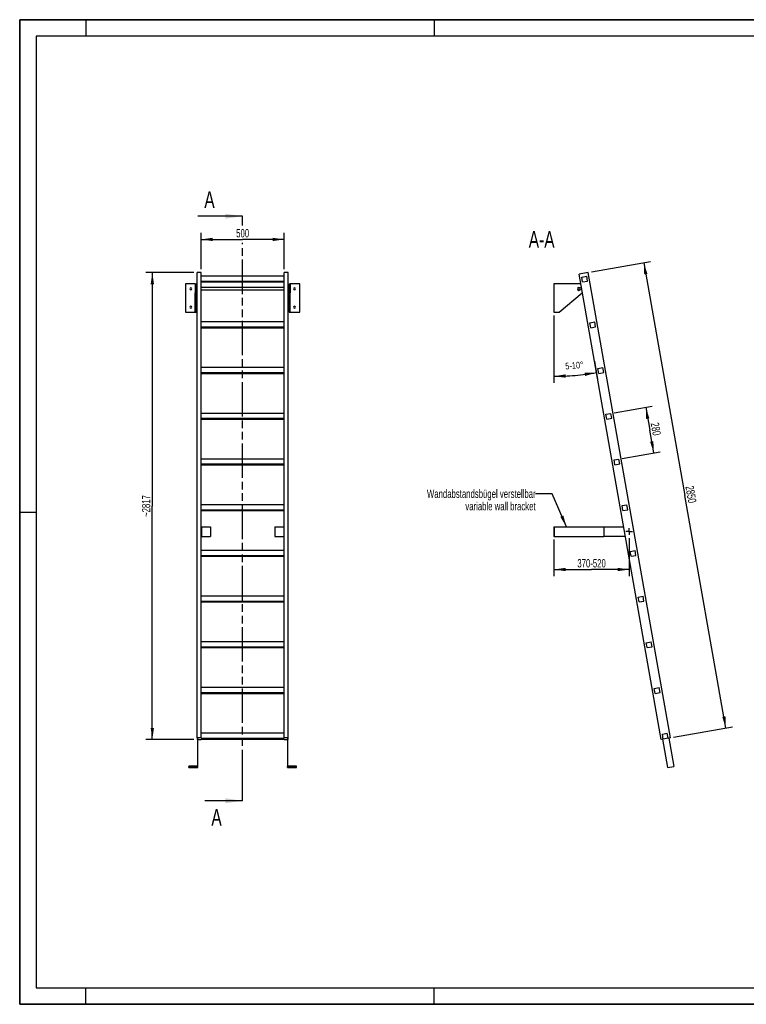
# Model space of a CAD drawing. Header units: millimetres. Extents: x 0 to 8400, y 0 to 5940.
# Tile 1 of 2: x 0 to 4384, y 0 to 5940. Entities that reach past the tile are written whole.
import ezdxf

# ---------------------------------------------------------------- set-up
doc = ezdxf.new("R2010")
doc.units = ezdxf.units.MM
doc.header["$LTSCALE"] = 462
doc.linetypes.add('CENTER', pattern=[0.6, 0.375, -0.075, 0.075, -0.075])
doc.linetypes.add('PHANTOM', pattern=[0.8, 0.45, -0.05, 0.1, -0.05, 0.1, -0.05])
doc.layers.get('0').update_dxf_attribs({"linetype": 'CONTINUOUS'})
for name, color, linetype in [('005_AXIS', 7, 'CONTINUOUS'), ('050_DIMENSIONING', 7, 'CONTINUOUS'), ('053_NOTES', 7, 'CONTINUOUS'), ('HATCHING_BL0', 7, 'CONTINUOUS')]:
    doc.layers.add(name, color=color, linetype=linetype)
doc.styles.get("Standard").update_dxf_attribs({"font": 'txt', "width": 0.7})
doc.dimstyles.new('DIMSTYLE_1', dxfattribs={"dimtxt": 50, "dimasz": 70, "dimexe": 2, "dimexo": 1, "dimtad": 1, "dimdec": 1, "dimtxsty": 'STANDARD', "dimblk": '_FILLED', "dimblk1": '_FILLED', "dimblk2": '_FILLED', "dimcen": 0.09, "dimazin": 2, "dimtp": 0.8, "dimtm": 0.8, "dimtfac": 1, "dimtdec": 1, "dimtofl": 0, "dimtmove": 0, "dimatfit": 3, "dimldrblk": '_FILLED', "dimfxl": 1, "dimtolj": 1, "dimarcsym": 0})
doc.dimstyles.new('DIMSTYLE_2', dxfattribs={"dimtxt": 40, "dimasz": 70, "dimexe": 2, "dimexo": 1, "dimgap": 2, "dimtad": 1, "dimdec": 1, "dimtxsty": 'STANDARD', "dimblk": '_FILLED', "dimblk1": '_FILLED', "dimblk2": '_FILLED', "dimcen": 0.09, "dimazin": 2, "dimtp": 0.5, "dimtm": 0.5, "dimtfac": 1, "dimtdec": 1, "dimtofl": 0, "dimtmove": 0, "dimatfit": 3, "dimldrblk": '_FILLED', "dimfxl": 1, "dimtolj": 1, "dimarcsym": 0})
doc.dimstyles.new('DIMSTYLE_3', dxfattribs={"dimtxt": 50, "dimasz": 70, "dimexe": 2, "dimexo": 1, "dimtad": 1, "dimdec": 0, "dimtxsty": 'STANDARD', "dimblk": '_FILLED', "dimblk1": '_FILLED', "dimblk2": '_FILLED', "dimcen": 0.09, "dimazin": 2, "dimtp": 2, "dimtm": 2, "dimtfac": 1, "dimtdec": 0, "dimtofl": 0, "dimtmove": 0, "dimatfit": 3, "dimldrblk": '_FILLED', "dimfxl": 1, "dimtolj": 1, "dimarcsym": 0})
doc.dimstyles.new('DIMSTYLE_4', dxfattribs={"dimtxt": 50, "dimasz": 70, "dimexe": 2, "dimexo": 1, "dimtad": 1, "dimtxsty": 'STANDARD', "dimblk": '_FILLED', "dimblk1": '_FILLED', "dimblk2": '_FILLED', "dimcen": 0.09, "dimazin": 2, "dimtp": 0.8, "dimtm": 0.8, "dimtfac": 1, "dimtofl": 0, "dimtmove": 0, "dimatfit": 3, "dimldrblk": '_FILLED', "dimfxl": 1, "dimtolj": 1, "dimarcsym": 0})
doc.dimstyles.new('DIMSTYLE_5', dxfattribs={"dimtxt": 50, "dimasz": 70, "dimexe": 2, "dimexo": 1, "dimtad": 1, "dimtxsty": 'STANDARD', "dimblk": '_FILLED', "dimblk1": '_FILLED', "dimblk2": '_FILLED', "dimcen": 0.09, "dimazin": 2, "dimtp": 0.5, "dimtm": 0.5, "dimtfac": 1, "dimtofl": 0, "dimtmove": 0, "dimatfit": 3, "dimldrblk": '_FILLED', "dimfxl": 1, "dimtolj": 1, "dimarcsym": 0})
doc.dimstyles.get("Standard").update_dxf_attribs({"dimtxt": 50, "dimasz": 70, "dimexe": 2, "dimexo": 1, "dimtad": 1, "dimtxsty": 'STANDARD', "dimblk": '_FILLED', "dimblk1": '_FILLED', "dimblk2": '_FILLED', "dimcen": 0.09, "dimazin": 2, "dimtol": 1, "dimtp": 0.01, "dimtm": 0.01, "dimtfac": 1, "dimtofl": 0, "dimtmove": 0, "dimatfit": 3, "dimldrblk": '_FILLED', "dimfxl": 1, "dimtolj": 1, "dimarcsym": 0})

# ---------------------------------------------------------------- blocks, each defined once
blk = doc.blocks.new('_FILLED')
at = {"color": 0, "linetype": 'BYBLOCK'}
blk.add_solid([(0, 0), (-1, 0.143), (-1, -0.143)], dxfattribs=at)
blk = doc.blocks.new('*D0')
at = {"layer": '050_DIMENSIONING', "color": 2, "linetype": 'CONTINUOUS'}
for p, q in [((1095.2, 4434.4), (1095.2, 4654.4)), ((1595.2, 4434.4), (1595.2, 4654.4)), ((1095.2, 4614.4), (1345.2, 4614.4)), ((1595.2, 4614.4), (1345.2, 4614.4))]:
    blk.add_line(p, q, dxfattribs=at)
at = {"layer": '050_DIMENSIONING', "color": 2, "linetype": 'CONTINUOUS', "xscale": 70, "yscale": 70, "zscale": 70, "rotation": 180}
blk.add_blockref('_FILLED', (1095.2, 4614.4), dxfattribs=at)
at = {"layer": '050_DIMENSIONING', "color": 2, "linetype": 'CONTINUOUS', "xscale": 70, "yscale": 70, "zscale": 70}
blk.add_blockref('_FILLED', (1595.2, 4614.4), dxfattribs=at)
at = {"layer": '050_DIMENSIONING', "color": 2, "linetype": 'CONTINUOUS', "insert": (1345.2, 4676.9), "char_height": 50, "width": 171.429, "attachment_point": 2, "line_spacing_factor": 0.9}
blk.add_mtext('500', dxfattribs=at)
blk = doc.blocks.new('*D1')
at = {"layer": '050_DIMENSIONING', "color": 2, "linetype": 'CONTINUOUS'}
for p, q in [((3223.3, 4156.1), (3223.3, 3748.7)), ((3467.1, 3879.2), (3486, 3771.7))]:
    blk.add_line(p, q, dxfattribs=at)
for start, end in [(275, 280), (270, 275)]:
    blk.add_arc((3223.3, 5261.7), 1473, start, end, dxfattribs=at)
for points in [[(3411.3, 3790.7), (3479, 3811.1), (3408.3, 3810.5)], [(3293, 3800.4), (3223.3, 3788.7), (3293.5, 3780.4)]]:
    blk.add_solid(points, dxfattribs=at)
at = {"layer": '050_DIMENSIONING', "color": 2, "linetype": 'CONTINUOUS', "insert": (3344.7, 3874), "char_height": 40, "width": 207.143, "attachment_point": 2, "rotation": 5, "line_spacing_factor": 0.9}
blk.add_mtext('5-10\\fgdt;{\\W1.0;{\\fgdt;~}}', dxfattribs=at)
blk = doc.blocks.new('*D2')
at = {"layer": '050_DIMENSIONING', "color": 2, "linetype": 'CONTINUOUS'}
for p, q in [((1050.2, 4414.4), (760.2, 4414.4)), ((800.2, 4414.4), (800.2, 3006.1)), ((800.2, 1597.8), (800.2, 3006.1)), ((1050.2, 1597.8), (760.2, 1597.8))]:
    blk.add_line(p, q, dxfattribs=at)
at = {"layer": '050_DIMENSIONING', "color": 2, "linetype": 'CONTINUOUS', "xscale": 70, "yscale": 70, "zscale": 70}
for p, rotation in [((800.2, 4414.4), 90), ((800.2, 1597.8), 270)]:
    blk.add_blockref('_FILLED', p, dxfattribs=dict(at, rotation=rotation))
at = {"layer": '050_DIMENSIONING', "color": 2, "linetype": 'CONTINUOUS', "insert": (737.7, 3006.1), "char_height": 50, "width": 278.571, "attachment_point": 2, "rotation": 90, "line_spacing_factor": 0.9}
blk.add_mtext('~2817', dxfattribs=at)
blk = doc.blocks.new('*D3')
at = {"layer": '050_DIMENSIONING', "color": 2, "linetype": 'CONTINUOUS'}
for p, q in [((3223.3, 2803.1), (3223.3, 2635.6)), ((3677.2, 2811.6), (3677.2, 2635.6)), ((3223.3, 2635.6), (3223.3, 2583.1)), ((3223.3, 2623.1), (3450.2, 2623.1)), ((3677.2, 2623.1), (3450.2, 2623.1)), ((3677.2, 2635.6), (3677.2, 2583.1))]:
    blk.add_line(p, q, dxfattribs=at)
at = {"layer": '050_DIMENSIONING', "color": 2, "linetype": 'CONTINUOUS', "xscale": 70, "yscale": 70, "zscale": 70, "rotation": 180}
blk.add_blockref('_FILLED', (3223.3, 2623.1), dxfattribs=at)
at = {"layer": '050_DIMENSIONING', "color": 2, "linetype": 'CONTINUOUS', "xscale": 70, "yscale": 70, "zscale": 70}
blk.add_blockref('_FILLED', (3677.2, 2623.1), dxfattribs=at)
at = {"layer": '050_DIMENSIONING', "color": 2, "linetype": 'CONTINUOUS', "insert": (3450.2, 2685.6), "char_height": 50, "width": 396.429, "attachment_point": 2, "line_spacing_factor": 0.9}
blk.add_mtext('370-520\\P ', dxfattribs=at)
blk = doc.blocks.new('*D4')
at = {"layer": '050_DIMENSIONING', "color": 2, "linetype": 'CONTINUOUS'}
for p, q in [((3450.3, 4417.9), (3804.8, 4480.4)), ((3765.4, 4473.4), (4012.8, 3070.1)), ((4260.3, 1666.7), (4012.8, 3070.1)), ((3945.1, 1611.2), (4299.7, 1673.7))]:
    blk.add_line(p, q, dxfattribs=at)
at = {"layer": '050_DIMENSIONING', "color": 2, "linetype": 'CONTINUOUS', "xscale": 70, "yscale": 70, "zscale": 70}
for p, rotation in [((3765.4, 4473.4), 100), ((4260.3, 1666.7), 280)]:
    blk.add_blockref('_FILLED', p, dxfattribs=dict(at, rotation=rotation))
at = {"layer": '050_DIMENSIONING', "color": 2, "linetype": 'CONTINUOUS', "insert": (4074.4, 3080.9), "char_height": 50, "width": 230.357, "attachment_point": 2, "rotation": 280, "line_spacing_factor": 0.9}
blk.add_mtext('2850', dxfattribs=at)
blk = doc.blocks.new('*D5')
at = {"layer": '050_DIMENSIONING', "color": 2, "linetype": 'CONTINUOUS'}
for p, q in [((3586.3, 3568.6), (3816.2, 3609.1)), ((3776.9, 3602.2), (3801.2, 3464.3)), ((3825.5, 3326.4), (3801.2, 3464.3)), ((3634.9, 3292.8), (3864.9, 3333.4))]:
    blk.add_line(p, q, dxfattribs=at)
at = {"layer": '050_DIMENSIONING', "color": 2, "linetype": 'CONTINUOUS', "xscale": 70, "yscale": 70, "zscale": 70}
for p, rotation in [((3776.9, 3602.2), 100), ((3825.5, 3326.4), 280)]:
    blk.add_blockref('_FILLED', p, dxfattribs=dict(at, rotation=rotation))
at = {"layer": '050_DIMENSIONING', "color": 2, "linetype": 'CONTINUOUS', "insert": (3862.7, 3475.2), "char_height": 50, "width": 176.786, "attachment_point": 2, "rotation": 280, "line_spacing_factor": 0.9}
blk.add_mtext('280', dxfattribs=at)
blk = doc.blocks.new('XSEC_FILLED')
at = {"color": 0, "linetype": 'BYBLOCK'}
blk.add_solid([(0, 0), (-1, 0.143), (-1, -0.143)], dxfattribs=at)
blk = doc.blocks.new('HATCHING_BL0', base_point=(1209.9, 2991.1))
at = {"layer": 'HATCHING_BL0', "color": 7, "linetype": 'PHANTOM'}
for p, q in [((1345.2, 4697.6), (1345.2, 4754.4)), ((1345.2, 1327.9), (1345.2, 4593.8)), ((1345.2, 1227.9), (1345.2, 1327.9))]:
    blk.add_line(p, q, dxfattribs=at)
at = {"layer": 'HATCHING_BL0', "color": 7, "linetype": 'CONTINUOUS', "char_height": 100, "width": 128.571, "attachment_point": 1, "line_spacing_factor": 0.9}
for insert in [(1113.9, 4904.4), (1156.3, 1177.9)]:
    blk.add_mtext('A', dxfattribs=dict(at, insert=insert))
at = {"layer": 'HATCHING_BL0', "color": 7, "linetype": 'CONTINUOUS'}
for points in [[(1345.2, 4754.4), (1074.6, 4754.4)], [(1345.2, 1227.9), (1117.1, 1227.9)]]:
    blk.add_leader(points, dimstyle='STANDARD', override={"dimasz": 105, "dimtad": 0, "dimldrblk": 'XSEC_FILLED'}, dxfattribs=at)

msp = doc.modelspace()

# ---------------------------------------------------------------- hatches: boundary and pattern name
at = {"linetype": 'CONTINUOUS'}
h = msp.add_hatch(dxfattribs=at)
h.set_pattern_fill('ANSI31', color=2, angle=90, style=0, pattern_type=2)
h.set_pattern_definition([(135, (3223.26, 4261.12), (-239.875, -239.875), [])])
edge = h.paths.add_edge_path()
edge.add_line((3912.157, 1605.341), (3882.612, 1600.132))
edge.add_line((3882.612, 1600.132), (3877.403, 1629.676))
edge.add_line((3877.403, 1629.676), (3906.947, 1634.886))
edge.add_line((3912.157, 1605.341), (3906.947, 1634.886))
edge = h.paths.add_edge_path()
edge.add_line((3396.397, 4357.594), (3391.188, 4387.138))
edge.add_line((3391.188, 4387.138), (3420.732, 4392.347))
edge.add_line((3425.942, 4362.803), (3420.732, 4392.347))
edge.add_line((3396.397, 4357.594), (3425.942, 4362.803))
edge = h.paths.add_edge_path()
edge.add_line((3445.019, 4081.848), (3439.809, 4111.392))
edge.add_line((3439.809, 4111.392), (3469.354, 4116.601))
edge.add_line((3474.563, 4087.057), (3469.354, 4116.601))
edge.add_line((3445.019, 4081.848), (3474.563, 4087.057))
edge = h.paths.add_edge_path()
edge.add_line((3493.64, 3806.101), (3488.431, 3835.646))
edge.add_line((3488.431, 3835.646), (3517.975, 3840.855))
edge.add_line((3523.185, 3811.311), (3517.975, 3840.855))
edge.add_line((3493.64, 3806.101), (3523.185, 3811.311))
edge = h.paths.add_edge_path()
edge.add_line((3542.262, 3530.355), (3537.052, 3559.899))
edge.add_line((3537.052, 3559.899), (3566.597, 3565.109))
edge.add_line((3571.806, 3535.565), (3566.597, 3565.109))
edge.add_line((3542.262, 3530.355), (3571.806, 3535.565))
edge = h.paths.add_edge_path()
edge.add_line((3590.883, 3254.609), (3585.674, 3284.153))
edge.add_line((3585.674, 3284.153), (3615.218, 3289.363))
edge.add_line((3620.428, 3259.818), (3615.218, 3289.363))
edge.add_line((3590.883, 3254.609), (3620.428, 3259.818))
edge = h.paths.add_edge_path()
edge.add_line((3639.505, 2978.863), (3634.295, 3008.407))
edge.add_line((3634.295, 3008.407), (3663.84, 3013.617))
edge.add_line((3669.049, 2984.072), (3663.84, 3013.617))
edge.add_line((3639.505, 2978.863), (3669.049, 2984.072))
edge = h.paths.add_edge_path()
edge.add_line((3688.126, 2703.117), (3682.917, 2732.661))
edge.add_line((3682.917, 2732.661), (3712.461, 2737.87))
edge.add_line((3717.671, 2708.326), (3712.461, 2737.87))
edge.add_line((3688.126, 2703.117), (3717.671, 2708.326))
edge = h.paths.add_edge_path()
edge.add_line((3736.748, 2427.37), (3731.538, 2456.915))
edge.add_line((3731.538, 2456.915), (3761.083, 2462.124))
edge.add_line((3766.292, 2432.58), (3761.083, 2462.124))
edge.add_line((3736.748, 2427.37), (3766.292, 2432.58))
edge = h.paths.add_edge_path()
edge.add_line((3785.369, 2151.624), (3780.16, 2181.169))
edge.add_line((3780.16, 2181.169), (3809.704, 2186.378))
edge.add_line((3814.914, 2156.834), (3809.704, 2186.378))
edge.add_line((3785.369, 2151.624), (3814.914, 2156.834))
edge = h.paths.add_edge_path()
edge.add_line((3833.991, 1875.878), (3828.781, 1905.422))
edge.add_line((3828.781, 1905.422), (3858.326, 1910.632))
edge.add_line((3863.535, 1881.088), (3858.326, 1910.632))
edge.add_line((3833.991, 1875.878), (3863.535, 1881.088))
edge = h.paths.add_edge_path()
edge.add_arc((3374.263, 4316.12), 7.5, 0, 180)
edge.add_arc((3374.263, 4316.12), 7.5, -180, 0)

# ---------------------------------------------------------------- linework, layer by layer
at = {"color": 7, "linetype": 'CONTINUOUS'}
for p, q in [((0, 5940), (8400, 5940)), ((0, 0), (0, 5940)), ((1095.154, 4414.388), (1070.154, 4414.388)), ((1070.154, 4402.195), (1070.154, 4414.388)), ((1070.154, 4318.458), (1070.154, 4402.195)), ((1095.154, 4116.601), (1095.154, 4414.388)), ((1620.154, 4414.388), (1595.154, 4414.388)), ((1595.154, 4116.601), (1595.154, 4414.388)), ((1620.154, 1607.686), (1620.154, 4414.388)), ((3430.554, 4414.388), (3374.42, 4404.49)), ((3869.317, 1597.788), (3374.42, 4404.49)), ((3925.451, 1607.686), (3430.554, 4414.388)), ((1059.154, 4346.12), (1000.154, 4346.12)), ((1059.154, 4346.12), (1059.154, 4325.37)), ((1059.154, 4346.12), (1065.154, 4346.12)), ((1065.154, 4346.12), (1065.154, 4325.37)), ((1595.154, 4392.347), (1095.154, 4392.347)), ((1095.154, 4362.803), (1595.154, 4362.803)), ((1095.154, 4357.594), (1595.154, 4357.594)), ((1625.154, 4346.12), (1625.154, 4325.37)), ((1625.154, 4346.12), (1631.154, 4346.12)), ((1631.154, 4346.12), (1631.154, 4325.37)), ((1690.154, 4346.12), (1631.154, 4346.12)), ((3374.263, 4346.12), (3223.263, 4346.12)), ((3391.188, 4387.138), (3420.732, 4392.347)), ((3396.397, 4357.594), (3391.188, 4387.138)), ((3396.397, 4357.594), (3425.942, 4362.803)), ((3425.942, 4362.803), (3420.732, 4392.347)), ((1059.154, 4325.37), (1059.154, 4323.62)), ((1059.154, 4323.62), (1059.154, 4316.12)), ((1059.154, 4316.12), (1059.154, 4308.62)), ((1059.154, 4308.62), (1059.154, 4306.87)), ((1059.154, 4306.87), (1059.154, 4293.193)), ((1059.154, 4176.12), (1059.154, 4293.193)), ((1065.154, 4325.37), (1065.154, 4316.12)), ((1065.154, 4316.12), (1065.154, 4306.87)), ((1065.154, 4306.87), (1065.154, 4293.193)), ((1065.154, 4176.12), (1065.154, 4293.193)), ((1070.154, 4302.148), (1070.154, 4318.458)), ((1070.154, 4301.406), (1070.154, 4302.148)), ((1070.154, 4298.493), (1070.154, 4301.406)), ((1070.154, 4295.02), (1070.154, 4298.493)), ((1070.154, 4288.35), (1070.154, 4295.02)), ((1070.154, 4283.952), (1070.154, 4288.35)), ((1070.154, 4281.233), (1070.154, 4283.952)), ((1070.154, 4279.754), (1070.154, 4281.233)), ((1070.154, 4264.322), (1070.154, 4279.754)), ((1625.154, 4325.37), (1625.154, 4316.12)), ((1625.154, 4316.12), (1625.154, 4306.87)), ((1625.154, 4306.87), (1625.154, 4293.193)), ((1625.154, 4176.12), (1625.154, 4293.193)), ((1631.154, 4325.37), (1631.154, 4323.62)), ((1631.154, 4323.62), (1631.154, 4316.12)), ((1631.154, 4316.12), (1631.154, 4308.62)), ((1631.154, 4308.62), (1631.154, 4306.87)), ((1631.154, 4306.87), (1631.154, 4293.193)), ((1631.154, 4176.12), (1631.154, 4293.193)), ((3254.88, 4176.12), (3393.611, 4293.193)), ((1070.154, 4259.113), (1070.154, 4264.322)), ((1070.154, 1607.686), (1070.154, 4259.113)), ((1000.154, 4176.12), (1059.154, 4176.12)), ((1059.154, 4176.12), (1065.154, 4176.12)), ((1625.154, 4176.12), (1631.154, 4176.12)), ((1631.154, 4176.12), (1690.154, 4176.12)), ((3223.263, 4176.12), (3254.88, 4176.12)), ((1095.154, 4087.057), (1095.154, 4116.601)), ((1595.154, 4116.601), (1095.154, 4116.601)), ((1595.154, 4087.057), (1595.154, 4116.601)), ((3439.809, 4111.392), (3469.354, 4116.601)), ((3445.019, 4081.848), (3439.809, 4111.392)), ((3474.563, 4087.057), (3469.354, 4116.601)), ((1095.154, 4081.848), (1095.154, 4087.057)), ((1095.154, 4087.057), (1595.154, 4087.057)), ((1095.154, 3840.855), (1095.154, 4081.848)), ((1095.154, 4081.848), (1595.154, 4081.848)), ((1595.154, 4081.848), (1595.154, 4087.057)), ((1595.154, 3840.855), (1595.154, 4081.848)), ((3445.019, 4081.848), (3474.563, 4087.057)), ((1095.154, 3811.311), (1095.154, 3840.855)), ((1595.154, 3840.855), (1095.154, 3840.855)), ((1095.154, 3806.101), (1095.154, 3811.311)), ((1095.154, 3811.311), (1595.154, 3811.311)), ((1095.154, 3565.109), (1095.154, 3806.101)), ((1095.154, 3806.101), (1595.154, 3806.101)), ((1595.154, 3811.311), (1595.154, 3840.855)), ((1595.154, 3806.101), (1595.154, 3811.311)), ((1595.154, 3565.109), (1595.154, 3806.101)), ((3488.431, 3835.646), (3517.975, 3840.855)), ((3493.64, 3806.101), (3488.431, 3835.646)), ((3493.64, 3806.101), (3523.185, 3811.311)), ((3523.185, 3811.311), (3517.975, 3840.855)), ((1095.154, 3535.565), (1095.154, 3565.109)), ((1595.154, 3565.109), (1095.154, 3565.109)), ((1595.154, 3535.565), (1595.154, 3565.109)), ((3537.052, 3559.899), (3566.597, 3565.109)), ((3571.806, 3535.565), (3566.597, 3565.109)), ((1095.154, 3530.355), (1095.154, 3535.565)), ((1095.154, 3535.565), (1595.154, 3535.565)), ((1095.154, 3289.363), (1095.154, 3530.355)), ((1095.154, 3530.355), (1595.154, 3530.355)), ((1595.154, 3530.355), (1595.154, 3535.565)), ((1595.154, 3289.363), (1595.154, 3530.355)), ((3542.262, 3530.355), (3537.052, 3559.899)), ((3542.262, 3530.355), (3571.806, 3535.565)), ((1095.154, 3259.818), (1095.154, 3289.363)), ((1595.154, 3289.363), (1095.154, 3289.363)), ((1595.154, 3259.818), (1595.154, 3289.363)), ((3585.674, 3284.153), (3615.218, 3289.363)), ((3590.883, 3254.609), (3585.674, 3284.153)), ((3620.428, 3259.818), (3615.218, 3289.363)), ((1095.154, 3254.609), (1095.154, 3259.818)), ((1095.154, 3259.818), (1595.154, 3259.818)), ((1095.154, 3013.617), (1095.154, 3254.609)), ((1095.154, 3254.609), (1595.154, 3254.609)), ((1595.154, 3254.609), (1595.154, 3259.818)), ((1595.154, 3013.617), (1595.154, 3254.609)), ((3590.883, 3254.609), (3620.428, 3259.818)), ((1095.154, 2984.072), (1095.154, 3013.617)), ((1595.154, 3013.617), (1095.154, 3013.617)), ((1095.154, 2978.863), (1095.154, 2984.072)), ((1095.154, 2984.072), (1595.154, 2984.072)), ((1095.154, 2880.093), (1095.154, 2978.863)), ((1095.154, 2978.863), (1595.154, 2978.863)), ((1595.154, 2984.072), (1595.154, 3013.617)), ((1595.154, 2978.863), (1595.154, 2984.072)), ((1595.154, 2880.093), (1595.154, 2978.863)), ((3634.295, 3008.407), (3663.84, 3013.617)), ((3639.505, 2978.863), (3634.295, 3008.407)), ((3639.505, 2978.863), (3669.049, 2984.072)), ((3669.049, 2984.072), (3663.84, 3013.617)), ((1095.154, 2823.093), (1095.154, 2880.093)), ((1095.154, 2880.093), (1097.154, 2880.093)), ((1097.154, 2880.093), (1097.154, 2823.093)), ((1097.154, 2880.093), (1150.154, 2880.093)), ((1150.154, 2880.093), (1150.154, 2823.093)), ((1540.154, 2880.093), (1540.154, 2823.093)), ((1540.154, 2880.093), (1593.154, 2880.093)), ((1593.154, 2880.093), (1593.154, 2823.093)), ((1593.154, 2880.093), (1595.154, 2880.093)), ((1595.154, 2823.093), (1595.154, 2880.093)), ((3223.263, 2880.093), (3223.263, 2823.093)), ((3223.263, 2880.093), (3225.263, 2880.093)), ((3225.263, 2880.093), (3225.263, 2823.093)), ((3225.263, 2880.093), (3523.263, 2880.093)), ((3523.263, 2880.093), (3523.263, 2823.093)), ((3523.263, 2880.093), (3643.212, 2880.093)), ((1095.154, 2737.87), (1095.154, 2823.093)), ((1095.154, 2823.093), (1097.154, 2823.093)), ((1097.154, 2823.093), (1150.154, 2823.093)), ((1540.154, 2823.093), (1593.154, 2823.093)), ((1593.154, 2823.093), (1595.154, 2823.093)), ((1595.154, 2737.87), (1595.154, 2823.093)), ((3223.263, 2823.093), (3225.263, 2823.093)), ((3225.263, 2823.093), (3523.263, 2823.093)), ((3653.263, 2823.093), (3523.263, 2823.093)), ((1095.154, 2708.326), (1095.154, 2737.87)), ((1595.154, 2737.87), (1095.154, 2737.87)), ((1595.154, 2708.326), (1595.154, 2737.87)), ((3682.917, 2732.661), (3712.461, 2737.87)), ((3688.126, 2703.117), (3682.917, 2732.661)), ((3717.671, 2708.326), (3712.461, 2737.87)), ((1095.154, 2703.117), (1095.154, 2708.326)), ((1095.154, 2708.326), (1595.154, 2708.326)), ((1095.154, 2462.124), (1095.154, 2703.117)), ((1095.154, 2703.117), (1595.154, 2703.117)), ((1595.154, 2703.117), (1595.154, 2708.326)), ((1595.154, 2462.124), (1595.154, 2703.117)), ((3688.126, 2703.117), (3717.671, 2708.326)), ((1095.154, 2432.58), (1095.154, 2462.124)), ((1595.154, 2462.124), (1095.154, 2462.124)), ((1595.154, 2432.58), (1595.154, 2462.124)), ((3731.538, 2456.915), (3761.083, 2462.124)), ((3736.748, 2427.37), (3731.538, 2456.915)), ((3766.292, 2432.58), (3761.083, 2462.124)), ((1095.154, 2427.37), (1095.154, 2432.58)), ((1095.154, 2432.58), (1595.154, 2432.58)), ((1095.154, 2186.378), (1095.154, 2427.37)), ((1095.154, 2427.37), (1595.154, 2427.37)), ((1595.154, 2427.37), (1595.154, 2432.58)), ((1595.154, 2186.378), (1595.154, 2427.37)), ((3736.748, 2427.37), (3766.292, 2432.58)), ((1095.154, 2156.834), (1095.154, 2186.378)), ((1595.154, 2186.378), (1095.154, 2186.378)), ((1095.154, 2151.624), (1095.154, 2156.834)), ((1095.154, 2156.834), (1595.154, 2156.834)), ((1095.154, 1910.632), (1095.154, 2151.624)), ((1095.154, 2151.624), (1595.154, 2151.624)), ((1595.154, 2156.834), (1595.154, 2186.378)), ((1595.154, 2151.624), (1595.154, 2156.834)), ((1595.154, 1910.632), (1595.154, 2151.624)), ((3780.16, 2181.169), (3809.704, 2186.378)), ((3785.369, 2151.624), (3780.16, 2181.169)), ((3785.369, 2151.624), (3814.914, 2156.834)), ((3814.914, 2156.834), (3809.704, 2186.378)), ((1095.154, 1881.088), (1095.154, 1910.632)), ((1595.154, 1910.632), (1095.154, 1910.632)), ((1595.154, 1881.088), (1595.154, 1910.632)), ((3828.781, 1905.422), (3858.326, 1910.632)), ((3833.991, 1875.878), (3828.781, 1905.422)), ((3863.535, 1881.088), (3858.326, 1910.632)), ((1095.154, 1875.878), (1095.154, 1881.088)), ((1095.154, 1881.088), (1595.154, 1881.088)), ((1095.154, 1634.886), (1095.154, 1875.878)), ((1095.154, 1875.878), (1595.154, 1875.878)), ((1595.154, 1875.878), (1595.154, 1881.088)), ((1595.154, 1634.886), (1595.154, 1875.878)), ((3833.991, 1875.878), (3863.535, 1881.088)), ((1070.154, 1607.686), (1070.154, 1597.788)), ((1095.154, 1607.686), (1070.154, 1607.686)), ((1072.154, 1606.21), (1072.154, 1436.823)), ((1072.154, 1606.21), (1074.154, 1606.21)), ((1074.154, 1434.853), (1074.154, 1606.21)), ((1095.154, 1607.686), (1095.154, 1634.886)), ((1595.154, 1634.886), (1095.154, 1634.886)), ((1095.154, 1605.341), (1095.154, 1607.686)), ((1095.154, 1605.341), (1595.154, 1605.341)), ((1595.154, 1607.686), (1595.154, 1634.886)), ((1595.154, 1607.686), (1595.154, 1605.341)), ((1620.154, 1607.686), (1595.154, 1607.686)), ((1616.154, 1606.21), (1616.154, 1434.853)), ((1616.154, 1606.21), (1618.154, 1606.21)), ((1618.154, 1436.823), (1618.154, 1606.21)), ((1620.154, 1597.788), (1620.154, 1607.686)), ((3877.403, 1629.676), (3906.947, 1634.886)), ((3882.612, 1600.132), (3877.403, 1629.676)), ((3912.157, 1605.341), (3882.612, 1600.132)), ((3912.157, 1605.341), (3906.947, 1634.886)), ((3925.451, 1607.686), (3912.157, 1605.341)), ((3917.081, 1606.21), (3947.295, 1434.853)), ((1070.154, 1597.788), (1072.154, 1597.788)), ((1074.154, 1597.788), (1095.154, 1597.788)), ((1095.154, 1597.788), (1095.154, 1600.132)), ((1095.154, 1600.132), (1595.154, 1600.132)), ((1595.154, 1600.132), (1595.154, 1597.788)), ((1595.154, 1597.788), (1616.154, 1597.788)), ((1618.154, 1597.788), (1620.154, 1597.788)), ((3882.612, 1600.132), (3869.317, 1597.788)), ((3877.688, 1599.264), (3907.903, 1427.907)), ((1020.154, 1436.823), (1020.154, 1434.853)), ((1072.154, 1436.823), (1020.154, 1436.823)), ((1020.154, 1427.907), (1020.154, 1434.853)), ((1020.154, 1434.853), (1074.154, 1434.853)), ((1020.154, 1427.907), (1074.154, 1427.907)), ((1074.154, 1427.907), (1074.154, 1434.853)), ((1616.154, 1427.907), (1616.154, 1434.853)), ((1616.154, 1434.853), (1670.154, 1434.853)), ((1616.154, 1427.907), (1670.154, 1427.907)), ((1670.154, 1436.823), (1618.154, 1436.823)), ((1670.154, 1434.853), (1670.154, 1436.823)), ((1670.154, 1427.907), (1670.154, 1434.853)), ((3907.903, 1427.907), (3947.295, 1434.853)), ((0, 0), (8400, 0))]:
    msp.add_line(p, q, dxfattribs=at)
at = {"color": 3, "linetype": 'CONTINUOUS'}
for p, q in [((0, 5940), (0, 0)), ((8400, 5940), (0, 5940)), ((400, 5940), (400, 5840)), ((2500, 5940), (2500, 5840)), ((0, 2970), (100, 2970)), ((400, 0), (400, 100)), ((2500, 0), (2500, 100)), ((8400, 0), (0, 0))]:
    msp.add_line(p, q, dxfattribs=at)
at = {"color": 5, "linetype": 'CONTINUOUS'}
for p, q in [((100, 5840), (100, 100)), ((8300, 5840), (100, 5840)), ((100, 100), (8300, 100))]:
    msp.add_line(p, q, dxfattribs=at)
at = {"color": 9, "linetype": 'CONTINUOUS'}
for p, q in [((1065.154, 4293.193), (1059.154, 4293.193)), ((1631.154, 4293.193), (1625.154, 4293.193))]:
    msp.add_line(p, q, dxfattribs=at)
at = {"color": 7, "linetype": 'CONTINUOUS'}
for radius, start, end in [(30, 68.8886808, 90), (7.5, 0, 180), (7.5, 180, 360), (30, 310.1604011, 311.1227002)]:
    msp.add_arc((3374.263, 4316.12), radius, start, end, dxfattribs=at)
at = {"layer": '005_AXIS', "color": 7, "linetype": 'CONTINUOUS'}
for p, q in [((1000.154, 4346.12), (1000.154, 4176.12)), ((1690.154, 4176.12), (1690.154, 4346.12)), ((3223.263, 4346.12), (3223.263, 4176.12)), ((1070.154, 4323.62), (1065.154, 4323.62)), ((1070.154, 4308.62), (1065.154, 4308.62)), ((1595.154, 4323.62), (1095.154, 4323.62)), ((1595.154, 4308.62), (1095.154, 4308.62)), ((1625.154, 4323.62), (1620.154, 4323.62)), ((1625.154, 4308.62), (1620.154, 4308.62))]:
    msp.add_line(p, q, dxfattribs=at)
at = {"layer": '005_AXIS', "color": 7, "linetype": 'CENTER'}
for q in [(3657.177, 2851.593), (3677.177, 2871.593), (3697.177, 2851.593), (3677.177, 2831.593)]:
    msp.add_line((3677.177, 2851.593), q, dxfattribs=at)
at = {"layer": '005_AXIS', "color": 7, "linetype": 'CONTINUOUS'}
for centre, radius, start, end in [((1032.654, 4316.12), 6.5, 0, 180), ((1032.654, 4316.12), 6.5, 180, 360), ((1657.654, 4316.12), 6.5, 0, 180), ((1657.654, 4316.12), 6.5, 180, 360), ((3374.263, 4316.12), 9.25, 0, 180), ((3374.263, 4316.12), 9.25, 180, 360), ((1032.654, 4206.12), 6.5, 0, 180), ((1032.654, 4206.12), 6.5, 180, 360), ((1657.654, 4206.12), 6.5, 0, 180), ((1657.654, 4206.12), 6.5, 180, 360)]:
    msp.add_arc(centre, radius, start, end, dxfattribs=at)

# ---------------------------------------------------------------- block references
at = {"layer": 'HATCHING_BL0'}
msp.add_blockref('HATCHING_BL0', (1209.898, 2991.147), dxfattribs=at)

# ---------------------------------------------------------------- texts
at = {"layer": '053_NOTES', "color": 2, "linetype": 'CONTINUOUS', "attachment_point": 3, "line_spacing_factor": 0.9}
for s, insert, char_height, width in [('A-A', (3227.053, 4664.388), 100, 392.85714), ('Wandabstandsbügel verstellbar\\Pvariable wall bracket', (3112.648, 3105.093), 50, 1540)]:
    msp.add_mtext(s, dxfattribs=dict(at, insert=insert, char_height=char_height, width=width))

# ---------------------------------------------------------------- dimensions: what is measured, and where the dimension line sits
at = {"layer": '050_DIMENSIONING', "color": 2, "linetype": 'CONTINUOUS'}
dim = msp.add_linear_dim(base=(1595.154, 4614.388), p1=(1095.154, 4433.388), p2=(1595.154, 4433.388), dimstyle='DIMSTYLE_1', dxfattribs=at)
dim.commit()
dim.dimension.update_dxf_attribs({"geometry": '*D0', "text_midpoint": (1338.011, 4614.388), "dimtype": 160})
for base, p1, p2, dimstyle, picture, middle in [((3765.389, 4473.428), (3944.163, 1610.985), (3449.266, 4417.687), 'DIMSTYLE_3', '*D4', (4011.597, 3077.111)), ((3776.853, 3602.183), (3633.93, 3292.662), (3585.308, 3568.408), 'DIMSTYLE_5', '*D5', (3799.924, 3471.344))]:
    dim = msp.add_linear_dim(base=base, p1=p1, p2=p2, angle=100, dimstyle=dimstyle, dxfattribs=at)
    dim.commit()
    dim.dimension.update_dxf_attribs({"geometry": picture, "text_midpoint": middle, "dimtype": 160})
dim = msp.add_linear_dim(base=(800.154, 1597.788), p1=(1051.154, 4414.388), p2=(1051.154, 1597.788), angle=270, text='~<>', dimstyle='DIMSTYLE_3', dxfattribs=at)
dim.commit()
dim.dimension.update_dxf_attribs({"geometry": '*D2', "text_midpoint": (800.154, 3006.088), "dimtype": 160})
dim = msp.add_angular_dim_2l(base=(3351.643, 3794.353), line1=((3223.263, 4171.85), (3223.263, 4157.12)), line2=((3464.319, 3894.649), (3466.877, 3880.143)), text='5-<>', dimstyle='DIMSTYLE_2', dxfattribs=at)
dim.commit()
dim.dimension.update_dxf_attribs({"geometry": '*D1', "text_midpoint": (3351.643, 3794.353), "dimtype": 162})
dim = msp.add_linear_dim(base=(3677.177, 2623.093), p1=(3223.263, 2804.093), p2=(3677.177, 2812.593), text='370-520\\P ', dimstyle='DIMSTYLE_4', dxfattribs=at)
dim.commit()
dim.dimension.update_dxf_attribs({"geometry": '*D3', "text_midpoint": (3450.22, 2623.093), "dimtype": 160})

# ---------------------------------------------------------------- leaders
at = {"layer": '053_NOTES', "color": 2, "linetype": 'CONTINUOUS'}
msp.add_leader([(3298.602, 2880.093), (3212.648, 3080.093), (3112.648, 3080.093)], dimstyle='STANDARD', override={"dimtad": 0}, dxfattribs=at)

doc.saveas('drawing.dxf')
